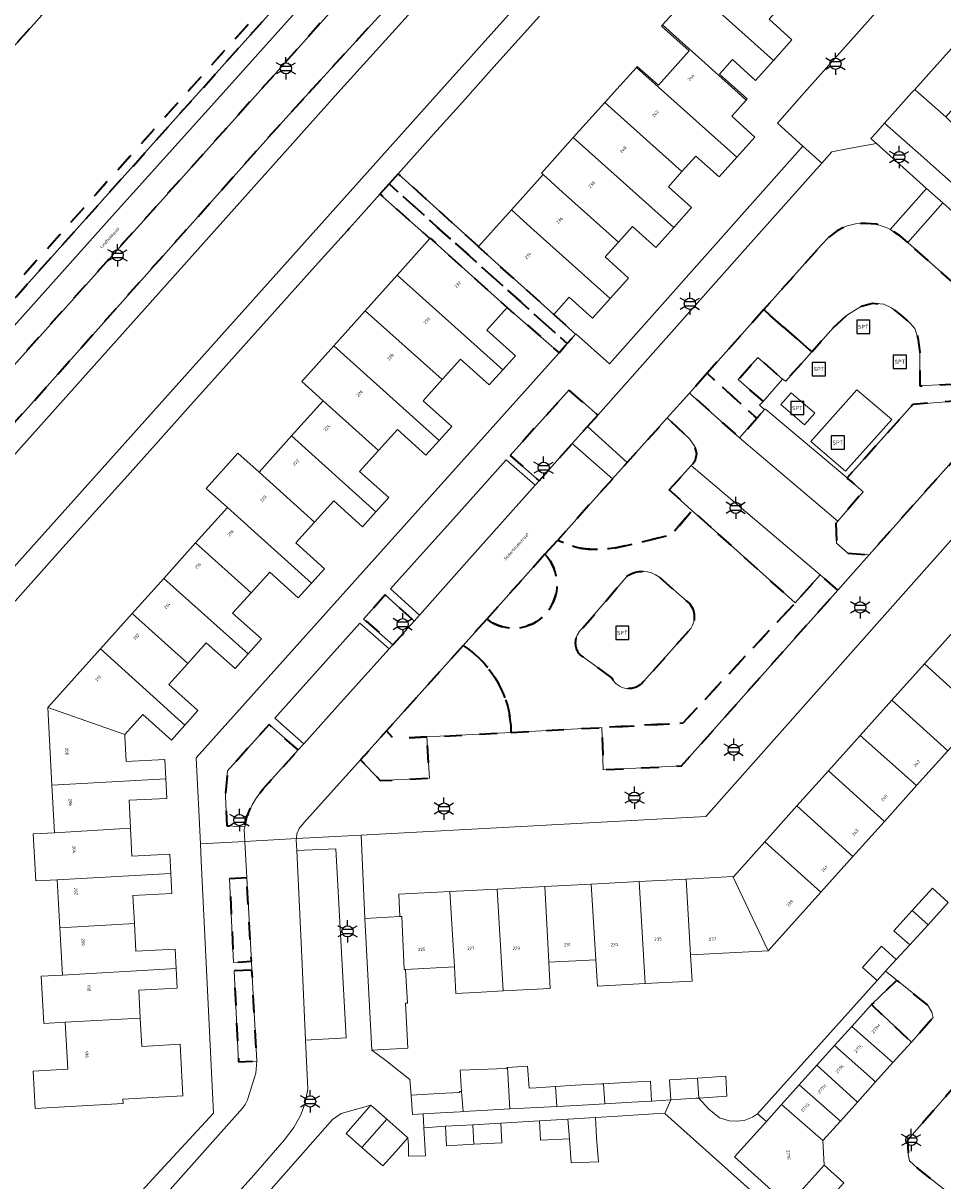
# Model space of a CAD drawing. Extents: x 105780 to 185197, y 477999 to 525027.
# Tile 96 of 256: x 106239 to 106343, y 479876 to 480008. Entities that reach past the tile are written whole.
import ezdxf
from ezdxf.enums import TextEntityAlignment as Align

# ---------------------------------------------------------------- set-up
doc = ezdxf.new("R2010")
doc.units = 0
doc.linetypes.add('XX-HIDDEN', pattern=[4, 2, -2])
for name, color, linetype, lineweight in [('B-GV-GR-MATERIAALGRENS-G', 252, 'XX-HIDDEN', 35), ('B-RO-IE-MEUBILAIR_WEGMEUBILAIR-S', 252, 'Continuous', 25), ('B-WE-GW-WATERGANG_SLOOT_INSTEEK-G', 252, 'Continuous', 30), ('B-XX-KG-KADASTRAAL_BEBOUWING-G', 252, 'Continuous', 20), ('B1-WE-OG-BEBOUWING-T18', 7, 'Continuous', 18), ('B1-WE-OG-TERREIN_ERF-GV', 252, 'Continuous', 18), ('B1-WE-OG-TOPOGRAFIE-T18', 10, 'Continuous', 18), ('B1-WE-VH-VERHARDING_ASFALT-GV', 252, 'Continuous', 18), ('B1-WE-VH-VERHARDING_BETON-GV', 252, 'Continuous', 18), ('B1-WE-VH-VERHARDING_BETONSTRAATSTEEN-GV', 252, 'Continuous', 18), ('B1-WE-VH-VERHARDING_HOUTSNIPPERS-GV', 252, 'Continuous', 18), ('B1-WE-VH-VERHARDING_TEGEL-GV', 252, 'Continuous', 18), ('B1-WE-VH-VERHARDING_TEGEL_RUBBER-GV', 252, 'Continuous', 18)]:
    doc.layers.add(name, color=color, linetype=linetype, lineweight=lineweight)
doc.styles.add('NLCS-ISO', font='NLCS-ISO.ttf')
doc.styles.add('NLCS-ISO-M200-T18', font='NLCS-ISO.ttf', dxfattribs={"height": 0.36})

# ---------------------------------------------------------------- blocks, each defined once
blk = doc.blocks.new('B-SIE-WEG_LICHTMAST-SO')
at = {"ltscale": 0.1}
for p, q in [((-1.1, 0.63), (-2.19, 1.27)), ((0, 1.27), (0, 2.53)), ((1.1, 0.63), (2.19, 1.27)), ((-1.1, -0.63), (-2.19, -1.27)), ((0, -1.27), (0, -2.53)), ((1.1, -0.63), (2.19, -1.27))]:
    blk.add_line(p, q, dxfattribs=at)
at = {"flags": 128}
for points in [[(-1.16, 0.5), (1.16, 0.5)], [(-1.16, -0.5), (1.16, -0.5)]]:
    blk.add_lwpolyline(points, dxfattribs=at)
at = {"ltscale": 0.1}
blk.add_circle((0, 0), 1.27, dxfattribs=at)
at = {"style": 'NLCS-ISO'}
blk.add_attdef('TYPE', text='', height=1.8, dxfattribs=at).set_placement((0, 2.53), align=Align.BOTTOM_CENTER)
blk = doc.blocks.new('SIE-WEG_SPEELTOESTEL-SO')
at = {"flags": 128}
blk.add_lwpolyline([(-0.75, -0.75), (0.75, -0.75), (0.75, 0.75), (-0.75, 0.75)], close=True, dxfattribs=at)
at = {"style": 'NLCS-ISO'}
blk.add_text('SPT', height=0.45, dxfattribs=at).set_placement((0, 0), align=Align.MIDDLE_CENTER)

msp = doc.modelspace()

# ---------------------------------------------------------------- linework, layer by layer
at = {"layer": 'B-GV-GR-MATERIAALGRENS-G', "flags": 128}
for points in [[(106270.996, 480000), (106288.902, 480019.588), (106303.691, 480034.961), (106308.584, 480040.437), (106312.919, 480045.095), (106314.678, 480046.543), (106316.645, 480047.147), (106318.806, 480047.115), (106320.77, 480046.424), (106321.501, 480045.918), (106324.001, 480048.742), (106324.664, 480049.491), (106311.202, 480060.902), (106296.37, 480044.729), (106295.134, 480043.243), (106294.248, 480041.98), (106293.464, 480040.602), (106292.665, 480038.963), (106291.831, 480036.961), (106290.054, 480031.55), (106289.062, 480028.808), (106288.154, 480026.7), (106287.138, 480025.025), (106285.819, 480023.184), (106284.327, 480021.398), (106265.215, 480000), (106227.589, 479958.07), (106209.14, 479937.511), (106211.914, 479935.198), (106212.164, 479934.923), (106212.516, 479934.534), (106230.144, 479954.21), (106267.299, 479995.956)], [(106286.83, 480037.748), (106284.636, 480037.639), (106282.878, 480037.434), (106281.924, 480037.45), (106280.657, 480037.628), (106279.277, 480038.053), (106277.686, 480039.336), (106277.286, 480038.885), (106278.495, 480037.814), (106278.28, 480037.573), (106278.799, 480037.154), (106280.439, 480036.649), (106281.846, 480036.451), (106282.928, 480036.433), (106284.719, 480036.642), (106285.453, 480036.678), (106284.826, 480034.652), (106283.798, 480031.765), (106283.109, 480030.155), (106282.436, 480028.844), (106281.495, 480027.529), (106280.662, 480026.481), (106276.6, 480021.766), (106257.705, 480000.667), (106205.659, 479942.531), (106200.201, 479947.344), (106199.54, 479946.594), (106205.742, 479941.124), (106258.45, 480000), (106277.351, 480021.106), (106281.433, 480025.843), (106282.294, 480026.927), (106283.292, 480028.322), (106284.015, 480029.729), (106284.73, 480031.4), (106285.775, 480034.336)], [(106278.28, 480037.573), (106267.542, 480025.522), (106270.029, 480023.291), (106256.845, 480008.569), (106249.78, 480014.553), (106244.907, 480009.126), (106242.675, 480011.131), (106228.391, 479995.222), (106233.949, 479983.817), (106228.779, 479978.044), (106227.042, 479979.482), (106223.469, 479975.426), (106219.896, 479971.371), (106223.61, 479968.023), (106219.735, 479963.783), (106214.195, 479968.742), (106213.34, 479967.853), (106213.168, 479968.006), (106211.782, 479966.454), (106204.641, 479957.929), (106198.754, 479951.343), (106196.607, 479949.18), (106199.54, 479946.594), (106200.201, 479947.344), (106205.659, 479942.531), (106257.705, 480000.667), (106276.6, 480021.766), (106280.662, 480026.481), (106281.495, 480027.529), (106282.436, 480028.844), (106283.109, 480030.155), (106283.798, 480031.765), (106284.826, 480034.652), (106285.453, 480036.678), (106284.719, 480036.642), (106282.928, 480036.433), (106281.846, 480036.451), (106280.439, 480036.649), (106278.799, 480037.154)], [(106290.259, 479982.512), (106290.271, 479982.525), (106281.153, 479990.814), (106280.113, 479989.654), (106300.362, 479971.495), (106301.318, 479972.564), (106298.837, 479974.816)], [(106280.113, 479989.654), (106279.073, 479988.494), (106284.763, 479983.446), (106284.798, 479983.486), (106287.232, 479981.256), (106293.543, 479975.589), (106299.429, 479970.454), (106300.362, 479971.495)], [(106339.077, 479982.996), (106338.238, 479983.695), (106337.064, 479984.466), (106336.802, 479984.638), (106335.532, 479985.056), (106334.29, 479985.161), (106333.15, 479985.115), (106332.082, 479984.845), (106331.049, 479984.309), (106330.101, 479983.597), (106329.233, 479982.694), (106322.704, 479975.357), (106328.163, 479970.555), (106330.64, 479973.333), (106332.208, 479974.753), (106333.802, 479975.743), (106335.058, 479976.084), (106336.337, 479975.97), (106337.244, 479975.559), (106338.297, 479974.742), (106339.303, 479973.86), (106339.888, 479973.196), (106340.225, 479972.166), (106340.44, 479970.504), (106340.457, 479966.692), (106346.641, 479967.016), (106349.717, 479964.396), (106354.233, 479969.478), (106354.05, 479969.641)], [(106322.704, 479975.357), (106316.262, 479968.118), (106321.911, 479963.002), (106322.794, 479964.005), (106322.232, 479964.494), (106322.314, 479964.584), (106322.632, 479964.929), (106319.807, 479967.397), (106322.021, 479969.932), (106324.847, 479967.464), (106325.206, 479967.239), (106325.501, 479967.57), (106328.163, 479970.555)], [(106316.262, 479968.118), (106314.268, 479965.877), (106319.961, 479960.786), (106321.911, 479963.002)], [(106302.659, 479962.061), (106303.827, 479963.373), (106300.567, 479966.226), (106293.888, 479958.775), (106297.173, 479955.897), (106300.933, 479960.122)], [(106348.586, 479963.123), (106346.279, 479965.096), (106339.665, 479964.575), (106332.177, 479956.217), (106332.273, 479956.135), (106332.777, 479955.709), (106332.919, 479955.589), (106334.019, 479954.658), (106331.143, 479951.326), (106330.901, 479951.045), (106330.99, 479948.822), (106332.269, 479947.665), (106334.695, 479947.492)], [(106311.962, 479954.857), (106314.452, 479957.629), (106314.552, 479957.741), (106314.945, 479958.287), (106315.097, 479958.997), (106314.887, 479959.803), (106314.272, 479960.668), (106311.736, 479963.053), (106307.183, 479957.974), (106305.507, 479956.106), (106299.283, 479949.163), (106300.676, 479948.58), (106301.578, 479948.274), (106302.739, 479948.107), (106305.1, 479948.156), (106305.898, 479948.263), (106308.616, 479948.873), (106312.246, 479949.774), (106314.547, 479952.538)], [(106331.118, 479943.466), (106329.129, 479945.213), (106326.277, 479942.018), (106313.492, 479928.324), (106309.89, 479928.146), (106304.296, 479927.84), (106304.454, 479923.042), (106313.352, 479923.475)], [(106279.675, 479942.915), (106277.222, 479940.178), (106280.554, 479937.254), (106282.975, 479939.948)], [(106269.786, 479925.299), (106266.463, 479928.174), (106261.744, 479922.908), (106261.502, 479920.034), (106261.668, 479916.672), (106263.696, 479916.549), (106263.923, 479917.699), (106264.538, 479919.057), (106264.897, 479919.62), (106265.195, 479920.087), (106265.794, 479920.868), (106266.44, 479921.585)], [(106284.405, 479926.77), (106280.631, 479926.586), (106279.816, 479927.463), (106276.879, 479924.19), (106279.093, 479921.809), (106284.724, 479922.083)], [(106263.939, 479910.759), (106261.967, 479910.646), (106262.438, 479901.127), (106264.465, 479901.269)], [(106264.522, 479900.252), (106262.484, 479900.192), (106262.997, 479889.844), (106265.074, 479889.914)], [(106341.3, 479896.33), (106338.029, 479898.96), (106337.77, 479899.03), (106334.94, 479896.35), (106339.49, 479892.08), (106341.95, 479894.89), (106341.81, 479895.49)], [(106355.92, 479884.44), (106355.87, 479884.69), (106354.94, 479885.56), (106352.7, 479886.64), (106346.38, 479887.52), (106344.89, 479887.21), (106344.39, 479887.03), (106339.06, 479880.93), (106339.11, 479879.3), (106339.28, 479878.6), (106340.27, 479877.69), (106344.22, 479874.51), (106345.11, 479874.11), (106346.17, 479874.25), (106346.73, 479874.51), (106349.502, 479877.496), (106354.19, 479882.27), (106355.71, 479884.02)]]:
    msp.add_lwpolyline(points, close=True, dxfattribs=at)
for points in [[(106316.709, 479950.599), (106314.547, 479952.538), (106312.246, 479949.774), (106308.616, 479948.873), (106305.898, 479948.263), (106305.1, 479948.156), (106302.739, 479948.107), (106301.578, 479948.274), (106300.676, 479948.58), (106299.283, 479949.163), (106298.739, 479948.556), (106297.825, 479947.537)], [(106294.002, 479927.286), (106304.296, 479927.84), (106309.89, 479928.146), (106313.492, 479928.324), (106326.277, 479942.018), (106316.709, 479950.599)], [(106297.825, 479947.537), (106291.207, 479940.161)], [(106302.154, 479939.176), (106307.122, 479945.032)], [(106310.834, 479944.928), (106314.285, 479941.895)], [(106291.207, 479940.161), (106288.516, 479937.161)], [(106314.128, 479938.758), (106309.056, 479933.11)], [(106288.516, 479937.161), (106279.816, 479927.463), (106280.631, 479926.586), (106284.405, 479926.77), (106294.002, 479927.286)], [(106305.448, 479933.477), (106301.788, 479936.143)]]:
    msp.add_lwpolyline(points, dxfattribs=at)
for points in [[(106291.207, 479940.161, 0.9251137), (106297.825, 479947.537)], [(106297.825, 479947.537, -0.9251137), (106291.207, 479940.161)], [(106307.122, 479945.032, -0.3372764), (106310.834, 479944.928)], [(106314.285, 479941.895, -0.3835), (106314.128, 479938.758)], [(106301.788, 479936.143, -0.4207457), (106302.154, 479939.176)], [(106294.002, 479927.286, 0.2539616), (106288.516, 479937.161)], [(106288.516, 479937.161, -0.2539616), (106294.002, 479927.286)], [(106309.056, 479933.11, -0.5601003), (106305.448, 479933.477)]]:
    msp.add_lwpolyline(points, format="xyb", dxfattribs=at)
at = {"layer": 'B-WE-GW-WATERGANG_SLOOT_INSTEEK-G', "flags": 128}
msp.add_lwpolyline([(106274.287, 480000), (106314.286, 480044.224), (106319.254, 480045.063), (106319.51, 480044.978), (106320.098, 480045.671), (106320.802, 480045.129), (106321.501, 480045.918), (106320.77, 480046.424), (106318.806, 480047.115), (106316.645, 480047.147), (106314.678, 480046.543), (106312.919, 480045.095), (106308.584, 480040.437), (106303.691, 480034.961), (106288.902, 480019.588), (106270.996, 480000), (106267.299, 479995.956), (106230.144, 479954.21), (106212.516, 479934.534), (106214.208, 479932.668), (106237.329, 479958.656)], close=True, dxfattribs=at)
for points in [[(106223.469, 479930.485), (106285.741, 480000), (106293.681, 480008.869), (106295.015, 480010.359), (106299.8, 480015.703), (106300.8, 480016.82), (106310.626, 480027.795), (106320.596, 480039.047), (106320.95, 480042.63), (106321.019, 480043.605), (106321.763, 480044.391), (106320.802, 480045.129), (106320.098, 480045.671), (106319.51, 480044.978), (106319.254, 480045.063), (106314.286, 480044.224), (106274.287, 480000), (106237.329, 479958.656)], [(106293.681, 480008.869), (106285.741, 480000), (106223.469, 479930.485)], [(106237.591, 479942.221), (106239.065, 479943.866), (106242.736, 479947.961), (106246.404, 479952.053), (106250.018, 479956.084), (106253.548, 479960.022), (106257.252, 479964.154), (106260.948, 479968.277), (106264.523, 479972.265), (106268.144, 479976.304), (106271.711, 479980.283), (106275.371, 479984.365), (106275.571, 479984.588), (106276.586, 479985.721), (106279.073, 479988.494), (106280.113, 479989.654), (106281.153, 479990.814), (106284.838, 479994.924), (106288.444, 479998.946), (106292.031, 480002.947), (106297.225, 480008.74)]]:
    msp.add_lwpolyline(points, dxfattribs=at)
at = {"layer": 'B-XX-KG-KADASTRAAL_BEBOUWING-G', "flags": 128}
for points in [[(106316.22, 480017.805), (106312.596, 480013.765), (106314.829, 480011.762), (106323.799, 480003.673), (106325.914, 480006.03), (106323.301, 480008.374), (106324.843, 480010.093)], [(106314.829, 480011.762), (106311.206, 480007.724), (106319.814, 480000), (106320.717, 479999.19), (106320.82, 479999.305), (106320.045, 480000), (106317.667, 480002.134), (106319.147, 480003.783), (106321.779, 480001.421), (106323.799, 480003.673)], [(106311.206, 480007.724), (106311.085, 480007.589), (106314.229, 480004.767), (106310.731, 480000.869), (106308.323, 480003.012), (106308.225, 480002.904), (106319.633, 479992.677), (106321.7, 479994.981), (106319.063, 479997.347), (106320.717, 479999.19), (106319.814, 480000)], [(106308.225, 480002.904), (106305.614, 480000), (106304.699, 479998.983), (106304.637, 479998.914), (106313.407, 479991.045), (106314.986, 479992.806), (106317.625, 479990.439), (106319.633, 479992.677)], [(106304.637, 479998.914), (106301.037, 479994.91), (106312.473, 479984.703), (106314.501, 479986.964), (106311.866, 479989.328), (106313.407, 479991.045)], [(106301.037, 479994.91), (106297.432, 479990.891), (106297.622, 479990.72), (106299.841, 479988.73), (106306.182, 479983.045), (106307.765, 479984.809), (106310.426, 479982.422), (106312.473, 479984.703)], [(106306.182, 479983.045), (106299.841, 479988.73), (106297.622, 479990.72), (106294.015, 479986.699), (106296.234, 479984.709), (106305.251, 479976.618), (106307.342, 479978.949), (106304.664, 479981.352)], [(106296.234, 479984.709), (106294.015, 479986.699), (106290.271, 479982.525), (106290.259, 479982.512), (106298.837, 479974.816), (106300.589, 479976.768), (106303.247, 479974.384), (106305.251, 479976.618)], [(106287.232, 479981.256), (106284.798, 479983.486), (106284.763, 479983.446), (106281.045, 479979.277), (106293.035, 479968.524), (106294.466, 479970.111), (106291.232, 479973.015), (106293.543, 479975.589)], [(106281.045, 479979.277), (106277.397, 479975.214), (106286.153, 479967.406), (106288.248, 479969.729), (106291.487, 479966.808), (106293.035, 479968.524)], [(106277.397, 479975.214), (106273.814, 479971.224), (106285.807, 479960.475), (106287.24, 479962.064), (106283.983, 479965), (106286.153, 479967.406)], [(106273.814, 479971.224), (106270.177, 479967.173), (106272.618, 479964.981), (106278.9, 479959.327), (106281.052, 479961.713), (106284.29, 479958.793), (106285.807, 479960.475)], [(106324.847, 479967.464), (106322.021, 479969.932), (106319.807, 479967.397), (106322.632, 479964.929)], [(106278.9, 479959.327), (106272.618, 479964.981), (106269.037, 479960.993), (106278.611, 479952.372), (106280.067, 479953.986), (106276.767, 479956.962)], [(106269.037, 479960.993), (106265.341, 479956.877), (106271.644, 479951.205), (106273.815, 479953.612), (106277.077, 479950.671), (106278.611, 479952.372)], [(106265.341, 479956.877), (106262.934, 479959.039), (106259.329, 479955.024), (106261.736, 479952.863), (106271.276, 479944.251), (106272.767, 479945.904), (106269.511, 479948.84), (106271.644, 479951.205)], [(106261.736, 479952.863), (106258.113, 479948.827), (106264.426, 479943.167), (106266.539, 479945.51), (106269.778, 479942.589), (106271.276, 479944.251)], [(106264.426, 479943.167), (106258.113, 479948.827), (106254.499, 479944.803), (106264.078, 479936.222), (106265.593, 479937.921), (106262.325, 479940.837)], [(106254.499, 479944.803), (106250.917, 479940.814), (106257.234, 479935.142), (106259.322, 479937.482), (106262.597, 479934.562), (106264.078, 479936.222)], [(106257.234, 479935.142), (106250.917, 479940.814), (106247.298, 479936.784), (106256.885, 479928.127), (106258.365, 479929.786), (106255.075, 479932.721)], [(106344.602, 479939.139), (106340.984, 479935.104), (106347.31, 479929.326), (106350.946, 479933.381)], [(106247.298, 479936.784), (106241.317, 479930.122), (106250.067, 479927.035), (106252.113, 479929.329), (106255.367, 479926.426), (106256.885, 479928.127)], [(106340.984, 479935.104), (106337.248, 479930.938), (106343.622, 479925.214), (106347.31, 479929.326)], [(106337.248, 479930.938), (106333.673, 479926.95), (106340.062, 479921.243), (106343.622, 479925.214)], [(106250.067, 479927.035), (106241.317, 479930.122), (106241.784, 479921.291), (106254.736, 479922.022), (106254.625, 479924.212), (106250.222, 479923.987), (106250.076, 479926.861)], [(106333.673, 479926.95), (106330.056, 479922.916), (106336.418, 479917.179), (106340.062, 479921.243)], [(106330.056, 479922.916), (106326.479, 479918.927), (106332.828, 479913.175), (106336.418, 479917.179)], [(106254.736, 479922.022), (106241.784, 479921.291), (106242.086, 479915.888), (106250.712, 479916.392), (106250.549, 479919.572), (106254.85, 479919.791)], [(106326.479, 479918.927), (106322.823, 479914.85), (106329.203, 479909.133), (106332.828, 479913.175)], [(106250.712, 479916.392), (106242.086, 479915.888), (106239.656, 479915.753), (106239.954, 479910.402), (106242.384, 479910.537), (106255.312, 479911.258), (106255.201, 479913.435), (106250.874, 479913.214)], [(106329.203, 479909.133), (106322.823, 479914.85), (106319.285, 479910.904), (106319.183, 479910.899), (106323.204, 479902.442)], [(106255.312, 479911.258), (106242.384, 479910.537), (106242.689, 479905.079), (106251.159, 479905.561), (106250.988, 479908.749), (106255.428, 479908.975)], [(106313.88, 479910.618), (106308.539, 479910.336), (106309.215, 479898.724), (106314.562, 479898.997), (106314.386, 479901.992)], [(106319.183, 479910.899), (106313.88, 479910.618), (106314.386, 479901.992), (106323.204, 479902.442)], [(106287.026, 479909.199), (106281.205, 479908.891), (106281.339, 479906.342), (106281.546, 479906.353), (106281.838, 479900.331), (106281.995, 479900.339), (106287.537, 479900.622)], [(106292.41, 479909.483), (106287.026, 479909.199), (106287.537, 479900.622), (106287.717, 479897.602), (106290.599, 479897.774), (106293.08, 479897.901)], [(106297.803, 479909.768), (106292.41, 479909.483), (106293.08, 479897.901), (106298.437, 479898.174), (106298.273, 479901.17)], [(106303.103, 479910.049), (106297.803, 479909.768), (106298.273, 479901.17), (106303.631, 479901.443)], [(106308.539, 479910.336), (106303.103, 479910.049), (106303.631, 479901.443), (106303.815, 479898.449), (106309.215, 479898.724)], [(106343.66, 479907.95), (106341.88, 479909.6), (106339.585, 479907.053), (106341.383, 479905.424)], [(106341.383, 479905.424), (106339.585, 479907.053), (106337.5, 479904.74), (106339.315, 479903.13)], [(106251.159, 479905.561), (106242.689, 479905.079), (106242.989, 479899.694), (106255.894, 479900.444), (106255.775, 479902.661), (106251.328, 479902.422)], [(106281.995, 479900.339), (106281.838, 479900.331), (106281.546, 479906.353), (106281.339, 479906.342), (106277.363, 479906.132), (106278.154, 479891.167), (106282.225, 479891.375), (106281.963, 479896.501), (106282.19, 479896.512)], [(106337.75, 479901.487), (106336.079, 479902.971), (106333.944, 479900.568), (106335.615, 479899.084), (106336.557, 479900.145)], [(106255.894, 479900.444), (106242.989, 479899.694), (106240.559, 479899.559), (106240.857, 479894.208), (106243.287, 479894.347), (106251.824, 479894.816), (106251.654, 479897.989), (106256.014, 479898.224)], [(106334.94, 479896.35), (106332.707, 479893.865), (106337.395, 479889.75), (106339.49, 479892.08)], [(106251.824, 479894.816), (106243.287, 479894.347), (106243.585, 479889.014), (106239.64, 479888.794), (106239.878, 479884.53), (106249.875, 479885.088), (106249.847, 479885.591), (106256.672, 479885.972), (106256.357, 479891.833), (106251.997, 479891.599)], [(106332.707, 479893.865), (106330.755, 479891.692), (106335.415, 479887.547), (106337.395, 479889.75)], [(106330.755, 479891.692), (106328.753, 479889.464), (106333.355, 479885.257), (106335.415, 479887.547)], [(106299.041, 479887.029), (106296.845, 479886.886), (106296.029, 479886.84), (106295.845, 479889.342), (106293.583, 479889.205), (106293.856, 479884.48), (106296.97, 479884.656), (106299.164, 479884.77)], [(106328.753, 479889.464), (106326.731, 479887.212), (106331.422, 479883.107), (106333.355, 479885.257)], [(106293.583, 479889.205), (106293.425, 479889.096), (106288.181, 479888.9), (106288.326, 479886.48), (106288.518, 479884.174), (106290.665, 479884.299), (106293.856, 479884.48)], [(106315.183, 479887.988), (106315.325, 479885.723), (106318.521, 479885.927), (106318.377, 479888.193)], [(106304.495, 479887.353), (106304.268, 479887.34), (106301.278, 479887.175), (106299.041, 479887.029), (106299.164, 479884.77), (106301.405, 479884.885), (106304.636, 479885.066)], [(106307.583, 479887.524), (106304.495, 479887.353), (106304.636, 479885.066), (106307.71, 479885.239), (106309.962, 479885.382), (106309.827, 479887.657)], [(106315.183, 479887.988), (106311.986, 479887.784), (106312.131, 479885.519), (106314.994, 479885.702), (106315.325, 479885.723)], [(106326.731, 479887.212), (106324.72, 479884.974), (106329.42, 479880.88), (106331.422, 479883.107)], [(106288.326, 479886.48), (106288.102, 479886.461), (106288.107, 479886.333), (106285.808, 479886.23), (106282.635, 479886.043), (106282.766, 479883.836), (106283.977, 479883.907), (106285.938, 479884.023), (106288.197, 479884.155), (106288.518, 479884.174)], [(106279.846, 479883.306), (106278.047, 479884.894), (106275.23, 479881.703), (106277.029, 479880.115)], [(106329.42, 479880.88), (106324.72, 479884.974), (106323.005, 479883.065), (106319.38, 479879.03), (106325.491, 479873.55), (106329.59, 479878.09)], [(106279.846, 479883.306), (106277.029, 479880.115), (106279.418, 479878.006), (106280.866, 479879.646), (106282.235, 479881.197)], [(106292.828, 479882.857), (106289.614, 479882.69), (106289.747, 479880.461), (106292.944, 479880.627)], [(106300.45, 479883.313), (106297.225, 479883.123), (106297.333, 479880.926), (106300.613, 479881.088)], [(106303.591, 479883.499), (106300.45, 479883.313), (106300.613, 479881.088), (106300.813, 479878.349), (106303.906, 479878.466), (106303.702, 479881.241)], [(106289.614, 479882.69), (106286.523, 479882.529), (106286.639, 479880.3), (106289.747, 479880.461)], [(106331.826, 479876.088), (106329.59, 479878.09), (106325.491, 479873.55), (106327.725, 479871.546)]]:
    msp.add_lwpolyline(points, close=True, dxfattribs=at)
at = {"layer": 'B1-WE-OG-TERREIN_ERF-GV', "flags": 128}
for points in [[(106323.301, 480008.374), (106325.914, 480006.03), (106323.799, 480003.673), (106321.779, 480001.421), (106319.147, 480003.783), (106317.667, 480002.134), (106320.045, 480000), (106320.82, 479999.305), (106320.717, 479999.19), (106319.063, 479997.347), (106321.7, 479994.981), (106319.633, 479992.677), (106317.625, 479990.439), (106314.986, 479992.806), (106313.407, 479991.045), (106311.866, 479989.328), (106314.501, 479986.964), (106312.473, 479984.703), (106310.426, 479982.422), (106307.765, 479984.809), (106306.182, 479983.045), (106304.664, 479981.352), (106307.342, 479978.949), (106305.251, 479976.618), (106303.247, 479974.384), (106300.589, 479976.768), (106298.837, 479974.816), (106301.318, 479972.564), (106301.353, 479972.603), (106305.174, 479969.207), (106327.163, 479993.934), (106324.258, 479996.571), (106327.311, 480000), (106345.763, 480020.726)], [(106297.225, 480008.74), (106292.031, 480002.947), (106288.444, 479998.946), (106284.838, 479994.924), (106281.153, 479990.814), (106290.271, 479982.525), (106294.015, 479986.699), (106297.622, 479990.72), (106297.432, 479990.891), (106301.037, 479994.91), (106304.637, 479998.914), (106304.699, 479998.983), (106305.614, 480000), (106308.225, 480002.904), (106308.323, 480003.012), (106310.731, 480000.869), (106314.229, 480004.767), (106311.085, 480007.589), (106311.206, 480007.724), (106314.829, 480011.762)], [(106228.391, 479995.222), (106242.675, 480011.131)], [(106252.044, 479875.219), (106253.264, 479876.541), (106260.142, 479883.989), (106258.756, 479912.69), (106258.662, 479914.633), (106258.192, 479924.382), (106299.429, 479970.454), (106293.543, 479975.589), (106291.232, 479973.015), (106294.466, 479970.111), (106293.035, 479968.524), (106291.487, 479966.808), (106288.248, 479969.729), (106286.153, 479967.406), (106283.983, 479965), (106287.24, 479962.064), (106285.807, 479960.475), (106284.29, 479958.793), (106281.052, 479961.713), (106278.9, 479959.327), (106276.767, 479956.962), (106280.067, 479953.986), (106278.611, 479952.372), (106277.077, 479950.671), (106273.815, 479953.612), (106271.644, 479951.205), (106269.511, 479948.84), (106272.767, 479945.904), (106271.276, 479944.251), (106269.778, 479942.589), (106266.539, 479945.51), (106264.426, 479943.167), (106262.325, 479940.837), (106265.593, 479937.921), (106264.078, 479936.222), (106262.597, 479934.562), (106259.322, 479937.482), (106257.234, 479935.142), (106255.075, 479932.721), (106258.365, 479929.786), (106256.885, 479928.127), (106255.367, 479926.426), (106252.113, 479929.329), (106250.067, 479927.035), (106250.076, 479926.861), (106250.222, 479923.987), (106254.625, 479924.212), (106254.736, 479922.022), (106254.85, 479919.791), (106250.549, 479919.572), (106250.712, 479916.392), (106250.874, 479913.214), (106255.201, 479913.435), (106255.312, 479911.258), (106255.428, 479908.975), (106250.988, 479908.749), (106251.159, 479905.561), (106251.328, 479902.422), (106255.775, 479902.661), (106255.894, 479900.444), (106256.014, 479898.224), (106251.654, 479897.989), (106251.824, 479894.816), (106251.997, 479891.599), (106256.357, 479891.833), (106256.672, 479885.972), (106249.847, 479885.591), (106249.875, 479885.088), (106239.878, 479884.53), (106239.64, 479888.794), (106243.585, 479889.014), (106243.287, 479894.347), (106240.857, 479894.208), (106240.559, 479899.559), (106242.989, 479899.694), (106242.689, 479905.079), (106242.384, 479910.537), (106239.954, 479910.402), (106239.656, 479915.753), (106242.086, 479915.888), (106241.784, 479921.291), (106241.317, 479930.122), (106247.298, 479936.784), (106250.917, 479940.814), (106254.499, 479944.803), (106258.113, 479948.827), (106261.736, 479952.863), (106259.329, 479955.024), (106262.934, 479959.039), (106265.341, 479956.877), (106269.037, 479960.993), (106272.618, 479964.981), (106270.177, 479967.173), (106273.814, 479971.224), (106277.397, 479975.214), (106281.045, 479979.277), (106284.763, 479983.446), (106279.073, 479988.494), (106276.586, 479985.721), (106275.571, 479984.588), (106275.371, 479984.365), (106271.711, 479980.283), (106268.144, 479976.304), (106264.523, 479972.265), (106260.948, 479968.277), (106257.252, 479964.154), (106253.548, 479960.022), (106250.018, 479956.084), (106246.404, 479952.053), (106242.736, 479947.961), (106239.065, 479943.866), (106237.591, 479942.221)], [(106356.532, 479963.231), (106316.113, 479917.747), (106276.923, 479915.623), (106277.363, 479906.132), (106281.339, 479906.342), (106281.205, 479908.891), (106287.026, 479909.199), (106292.41, 479909.483), (106297.803, 479909.768), (106303.103, 479910.049), (106308.539, 479910.336), (106313.88, 479910.618), (106319.183, 479910.899), (106319.285, 479910.904), (106322.823, 479914.85), (106326.479, 479918.927), (106330.056, 479922.916), (106333.673, 479926.95), (106337.248, 479930.938), (106340.984, 479935.104), (106344.602, 479939.139)], [(106343.622, 479925.214), (106340.062, 479921.243), (106336.418, 479917.179), (106332.828, 479913.175), (106329.203, 479909.133), (106323.204, 479902.442), (106314.386, 479901.992), (106314.562, 479898.997), (106309.215, 479898.724), (106303.815, 479898.449), (106303.631, 479901.443), (106298.273, 479901.17), (106298.437, 479898.174), (106293.08, 479897.901), (106290.599, 479897.774), (106287.717, 479897.602), (106287.537, 479900.622), (106281.995, 479900.339), (106282.19, 479896.512), (106281.963, 479896.501), (106282.225, 479891.375), (106278.154, 479891.167), (106279.754, 479889.974), (106282.456, 479887.827), (106282.635, 479886.043), (106285.808, 479886.23), (106288.107, 479886.333), (106288.102, 479886.461), (106288.326, 479886.48), (106288.181, 479888.9), (106293.425, 479889.096), (106293.583, 479889.205), (106295.845, 479889.342), (106296.029, 479886.84), (106296.845, 479886.886), (106299.041, 479887.029), (106301.278, 479887.175), (106304.268, 479887.34), (106304.495, 479887.353), (106307.583, 479887.524), (106309.827, 479887.657), (106309.962, 479885.382), (106312.131, 479885.519), (106311.986, 479887.784), (106315.183, 479887.988), (106318.377, 479888.193), (106318.521, 479885.927), (106315.325, 479885.723), (106316.47, 479884.47), (106317.68, 479883.46), (106318.78, 479883.12), (106319.62, 479883.08), (106320.48, 479883.15), (106321.44, 479883.56), (106321.98, 479883.93), (106335.615, 479899.084), (106333.944, 479900.568), (106336.079, 479902.971), (106337.75, 479901.487), (106339.315, 479903.13), (106337.5, 479904.74), (106339.585, 479907.053), (106341.88, 479909.6), (106343.66, 479907.95)], [(106325.102, 479871.768), (106311.451, 479883.954), (106310.189, 479883.906), (106306.107, 479883.649), (106303.591, 479883.499), (106303.702, 479881.241), (106303.906, 479878.466), (106300.813, 479878.349), (106300.613, 479881.088), (106297.333, 479880.926), (106297.225, 479883.123), (106292.828, 479882.857), (106292.944, 479880.627), (106289.747, 479880.461), (106286.639, 479880.3), (106286.523, 479882.529), (106284.062, 479882.33), (106284.235, 479879.134), (106282.311, 479879.127), (106282.311, 479880.347), (106282.235, 479881.197), (106280.866, 479879.646), (106279.418, 479878.006), (106277.029, 479880.115), (106275.23, 479881.703), (106278.047, 479884.894), (106274.648, 479883.962), (106273.693, 479883.267), (106257.242, 479864.605)]]:
    msp.add_lwpolyline(points, dxfattribs=at)
msp.add_lwpolyline([(106348.279, 479992.847), (106344.25, 479996.445), (106344.093, 479996.585), (106343.387, 479997.268), (106340.305, 480000), (106339.862, 480000.393), (106339.511, 480000), (106336.439, 479996.556), (106340.885, 479992.605), (106350.666, 479983.912), (106367.463, 479968.983), (106372.52, 479974.524), (106370.265, 479976.538), (106368.612, 479974.687), (106364.426, 479978.426), (106360.377, 479982.042), (106356.338, 479985.649), (106352.315, 479989.242)], close=True, dxfattribs=at)
at = {"layer": 'B1-WE-VH-VERHARDING_ASFALT-GV', "flags": 128}
for points in [[(106329.233, 479982.694), (106330.101, 479983.597), (106331.049, 479984.309), (106332.082, 479984.845), (106333.15, 479985.115), (106334.29, 479985.161), (106335.532, 479985.056), (106336.802, 479984.638), (106337.064, 479984.466), (106341.214, 479989.141), (106335.516, 479994.246), (106332.393, 479993.658), (106330.453, 479993.293), (106329.298, 479991.996), (106320.305, 479981.89), (106303.827, 479963.373), (106302.659, 479962.061), (106307.183, 479957.974), (106311.736, 479963.053), (106314.268, 479965.877), (106316.262, 479968.118), (106322.704, 479975.357)], [(106343.056, 479987.49), (106339.077, 479982.996), (106354.05, 479969.641), (106358.037, 479974.066)], [(106288.516, 479937.161), (106291.207, 479940.161), (106297.825, 479947.537), (106298.739, 479948.556), (106299.283, 479949.163), (106305.507, 479956.106), (106300.933, 479960.122), (106297.173, 479955.897), (106296.725, 479955.393), (106289.269, 479947.015), (106283.585, 479940.628), (106282.975, 479939.948), (106280.554, 479937.254), (106280.127, 479936.779), (106274.595, 479930.637), (106270.425, 479926.008), (106269.786, 479925.299), (106266.44, 479921.585), (106265.794, 479920.868), (106265.195, 479920.087), (106264.897, 479919.62), (106264.538, 479919.057), (106263.923, 479917.699), (106263.696, 479916.549), (106263.635, 479916.241), (106263.709, 479914.906), (106269.569, 479915.224), (106269.632, 479915.774), (106269.901, 479916.369), (106270.421, 479917.002), (106276.879, 479924.19), (106279.816, 479927.463)], [(106270.62, 479892.299), (106270.176, 479901.781), (106269.61, 479913.87), (106269.553, 479915.085), (106269.569, 479915.224), (106263.709, 479914.906), (106263.939, 479910.759), (106264.465, 479901.269), (106264.522, 479900.252), (106265.074, 479889.914), (106264.95, 479888.56), (106264.012, 479885.53), (106263.734, 479884.969), (106263.434, 479884.583), (106250.955, 479870.516), (106255.406, 479866.577), (106264.744, 479876.959), (106268.187, 479880.941), (106269.277, 479882.357), (106270.049, 479883.744), (106270.583, 479885.146), (106270.879, 479886.779)]]:
    msp.add_lwpolyline(points, close=True, dxfattribs=at)
at = {"layer": 'B1-WE-VH-VERHARDING_BETON-GV', "flags": 128}
for points in [[(106281.297, 480022.406), (106261.236, 480000), (106247.971, 479985.276), (106206.214, 479938.577)], [(106227.589, 479958.07), (106265.215, 480000), (106284.327, 480021.398)]]:
    msp.add_lwpolyline(points, dxfattribs=at)
at = {"layer": 'B1-WE-VH-VERHARDING_BETONSTRAATSTEEN-GV', "flags": 128}
for points in [[(106352.948, 480015.059), (106348.551, 480019.022), (106346.512, 480020.86), (106346.158, 480021.17), (106345.763, 480020.726), (106327.311, 480000), (106324.258, 479996.571), (106327.163, 479993.934), (106329.298, 479991.996), (106330.453, 479993.293), (106332.393, 479993.658), (106335.516, 479994.246), (106334.884, 479994.813), (106335.433, 479995.428), (106336.439, 479996.556), (106339.511, 480000), (106339.862, 480000.393)], [(106340.885, 479992.605), (106336.439, 479996.556), (106335.433, 479995.428), (106334.884, 479994.813), (106335.516, 479994.246), (106341.214, 479989.141), (106343.056, 479987.49), (106358.037, 479974.066), (106362.564, 479970.009), (106365.698, 479967.209), (106366.868, 479966.584), (106368.149, 479966.192), (106369.625, 479966.31), (106370.18, 479966.568), (106367.463, 479968.983), (106350.666, 479983.912)], [(106343.056, 479987.49), (106341.214, 479989.141), (106337.064, 479984.466), (106338.238, 479983.695), (106339.077, 479982.996)], [(106304.296, 479927.84), (106294.002, 479927.286), (106284.405, 479926.77), (106284.724, 479922.083), (106279.093, 479921.809), (106276.879, 479924.19), (106270.421, 479917.002), (106269.901, 479916.369), (106269.632, 479915.774), (106269.569, 479915.224), (106276.923, 479915.623), (106316.113, 479917.747), (106356.532, 479963.231), (106357.764, 479964.618), (106358.595, 479965.583), (106354.233, 479969.478), (106349.717, 479964.396), (106348.586, 479963.123), (106334.695, 479947.492), (106331.118, 479943.466), (106313.352, 479923.475), (106304.454, 479923.042)], [(106319.961, 479960.786), (106314.268, 479965.877), (106311.736, 479963.053), (106314.272, 479960.668), (106314.887, 479959.803), (106315.097, 479958.997), (106314.945, 479958.287), (106314.552, 479957.741), (106314.452, 479957.629), (106329.129, 479945.213), (106331.118, 479943.466), (106334.695, 479947.492), (106332.269, 479947.665), (106330.99, 479948.822), (106330.901, 479951.045), (106331.143, 479951.326)], [(106322.794, 479964.005), (106321.911, 479963.002), (106319.961, 479960.786), (106331.143, 479951.326), (106334.019, 479954.658), (106332.919, 479955.589), (106332.777, 479955.709), (106332.273, 479956.135), (106332.177, 479956.217), (106322.908, 479964.058)], [(106302.659, 479962.061), (106300.933, 479960.122), (106305.507, 479956.106), (106307.183, 479957.974)], [(106314.452, 479957.629), (106311.962, 479954.857), (106314.547, 479952.538), (106316.709, 479950.599), (106326.277, 479942.018), (106329.129, 479945.213)], [(106355.92, 479884.44), (106355.71, 479884.02), (106354.19, 479882.27), (106349.502, 479877.496), (106346.73, 479874.51), (106346.17, 479874.25), (106345.11, 479874.11), (106344.22, 479874.51), (106340.27, 479877.69), (106339.28, 479878.6), (106339.11, 479879.3), (106339.06, 479880.93), (106344.39, 479887.03), (106344.89, 479887.21), (106346.38, 479887.52), (106352.7, 479886.64), (106354.94, 479885.56), (106355.87, 479884.69)]]:
    msp.add_lwpolyline(points, close=True, dxfattribs=at)
msp.add_lwpolyline([(106343.66, 479907.95), (106341.383, 479905.424), (106339.315, 479903.13), (106337.75, 479901.487), (106336.557, 479900.145), (106338.029, 479898.96), (106341.3, 479896.33), (106341.81, 479895.49), (106341.95, 479894.89), (106339.49, 479892.08), (106337.395, 479889.75), (106335.415, 479887.547), (106333.355, 479885.257), (106331.422, 479883.107), (106329.42, 479880.88), (106329.59, 479878.09), (106331.826, 479876.088)], dxfattribs=at)
at = {"layer": 'B1-WE-VH-VERHARDING_HOUTSNIPPERS-GV', "flags": 128}
for points in [[(106307.122, 479945.032), (106302.154, 479939.176)], [(106314.285, 479941.895), (106310.834, 479944.928)], [(106309.056, 479933.11), (106314.128, 479938.758)], [(106301.788, 479936.143), (106305.448, 479933.477)]]:
    msp.add_lwpolyline(points, dxfattribs=at)
at = {"layer": 'B1-WE-VH-VERHARDING_HOUTSNIPPERS-GV'}
for points in [[(106310.834, 479944.928, 0.3372764), (106307.122, 479945.032)], [(106314.128, 479938.758, 0.3835), (106314.285, 479941.895)], [(106302.154, 479939.176, 0.4207457), (106301.788, 479936.143)], [(106305.448, 479933.477, 0.5601003), (106309.056, 479933.11)]]:
    msp.add_lwpolyline(points, format="xyb", dxfattribs=at)
at = {"layer": 'B1-WE-VH-VERHARDING_TEGEL-GV', "flags": 128}
for points in [[(106289.019, 480037.857), (106286.83, 480037.748), (106285.775, 480034.336), (106284.73, 480031.4), (106284.015, 480029.729), (106283.292, 480028.322), (106282.294, 480026.927), (106281.433, 480025.843), (106277.351, 480021.106), (106258.45, 480000), (106205.742, 479941.124), (106199.54, 479946.594), (106198.494, 479945.427), (106206.214, 479938.577), (106247.971, 479985.276), (106261.236, 480000), (106281.297, 480022.406), (106282.658, 480023.976), (106283.728, 480025.308), (106284.638, 480026.568), (106285.455, 480027.957), (106286.193, 480029.495), (106286.909, 480031.266)], [(106356.485, 480011.87), (106352.948, 480015.059), (106339.862, 480000.393), (106340.305, 480000), (106343.387, 479997.268), (106345.838, 480000)], [(106320.305, 479981.89), (106329.298, 479991.996), (106327.163, 479993.934), (106305.174, 479969.207), (106301.353, 479972.603), (106301.318, 479972.564), (106300.362, 479971.495), (106299.429, 479970.454), (106258.192, 479924.382), (106258.662, 479914.633), (106263.709, 479914.906), (106263.635, 479916.241), (106263.696, 479916.549), (106261.668, 479916.672), (106261.502, 479920.034), (106261.744, 479922.908), (106266.463, 479928.174), (106269.786, 479925.299), (106270.425, 479926.008), (106267.116, 479928.903), (106276.793, 479939.7), (106280.127, 479936.779), (106280.554, 479937.254), (106277.222, 479940.178), (106279.675, 479942.915), (106282.975, 479939.948), (106283.585, 479940.628), (106280.291, 479943.603), (106288.085, 479952.3), (106293.439, 479958.274), (106296.725, 479955.393), (106297.173, 479955.897), (106293.888, 479958.775), (106300.567, 479966.226), (106303.827, 479963.373)], [(106328.507, 479963.598), (106327.344, 479962.267), (106324.64, 479964.555), (106325.803, 479965.885)], [(106337.258, 479962.878), (106331.997, 479957.006), (106328.043, 479960.351), (106333.304, 479966.223)], [(106296.725, 479955.393), (106293.439, 479958.274), (106288.085, 479952.3), (106280.291, 479943.603), (106283.585, 479940.628), (106289.269, 479947.015)], [(106280.127, 479936.779), (106276.793, 479939.7), (106267.116, 479928.903), (106270.425, 479926.008), (106274.595, 479930.637)], [(106274.076, 479914.067), (106269.61, 479913.87), (106270.176, 479901.781), (106270.62, 479892.299), (106275.227, 479892.569)], [(106334.94, 479896.35), (106337.77, 479899.03), (106338.029, 479898.96), (106336.557, 479900.145), (106335.615, 479899.084), (106321.98, 479883.93), (106323.005, 479883.065), (106324.72, 479884.974), (106326.731, 479887.212), (106328.753, 479889.464), (106330.755, 479891.692), (106332.707, 479893.865)], [(106312.131, 479885.519), (106309.962, 479885.382), (106307.71, 479885.239), (106304.636, 479885.066), (106301.405, 479884.885), (106299.164, 479884.77), (106296.97, 479884.656), (106293.856, 479884.48), (106290.665, 479884.299), (106288.518, 479884.174), (106288.197, 479884.155), (106285.938, 479884.023), (106283.977, 479883.907), (106284.062, 479882.33), (106286.523, 479882.529), (106289.614, 479882.69), (106292.828, 479882.857), (106297.225, 479883.123), (106300.45, 479883.313), (106303.591, 479883.499), (106306.107, 479883.649), (106310.189, 479883.906), (106311.451, 479883.954)]]:
    msp.add_lwpolyline(points, close=True, dxfattribs=at)
for points in [[(106346.641, 479967.016), (106340.457, 479966.692), (106340.44, 479970.504), (106340.225, 479972.166), (106339.888, 479973.196), (106339.303, 479973.86), (106338.297, 479974.742), (106337.244, 479975.559), (106336.337, 479975.97), (106335.058, 479976.084), (106333.802, 479975.743), (106332.208, 479974.753), (106330.64, 479973.333), (106328.163, 479970.555), (106325.501, 479967.57), (106325.206, 479967.239), (106324.847, 479967.464), (106322.632, 479964.929), (106322.314, 479964.584), (106322.232, 479964.494), (106322.794, 479964.005), (106322.908, 479964.058), (106332.177, 479956.217), (106339.665, 479964.575), (106346.279, 479965.096)], [(106235.7, 479866.533), (106246.762, 479867.315), (106248.206, 479867.417), (106250.955, 479870.516), (106263.434, 479884.583), (106263.734, 479884.969), (106264.012, 479885.53), (106264.95, 479888.56), (106265.074, 479889.914), (106262.997, 479889.844), (106262.484, 479900.192), (106264.522, 479900.252), (106264.465, 479901.269), (106262.438, 479901.127), (106261.967, 479910.646), (106263.939, 479910.759), (106263.709, 479914.906), (106258.662, 479914.633), (106258.756, 479912.69), (106260.142, 479883.989), (106253.264, 479876.541), (106252.044, 479875.219), (106246.928, 479869.68), (106235.483, 479868.956)], [(106257.242, 479864.605), (106273.693, 479883.267), (106274.648, 479883.962), (106278.047, 479884.894), (106279.846, 479883.306), (106282.235, 479881.197), (106282.311, 479880.347), (106282.311, 479879.127), (106284.235, 479879.134), (106284.062, 479882.33), (106283.977, 479883.907), (106282.766, 479883.836), (106282.635, 479886.043), (106282.456, 479887.827), (106279.754, 479889.974), (106278.154, 479891.167), (106277.363, 479906.132), (106276.923, 479915.623), (106269.569, 479915.224), (106269.553, 479915.085), (106269.61, 479913.87), (106274.076, 479914.067), (106275.227, 479892.569), (106270.62, 479892.299), (106270.879, 479886.779), (106270.583, 479885.146), (106270.049, 479883.744), (106269.277, 479882.357), (106268.187, 479880.941), (106264.744, 479876.959), (106255.406, 479866.577)], [(106325.491, 479873.55), (106319.38, 479879.03), (106323.005, 479883.065), (106321.98, 479883.93), (106321.44, 479883.56), (106320.48, 479883.15), (106319.62, 479883.08), (106318.78, 479883.12), (106317.68, 479883.46), (106316.47, 479884.47), (106315.325, 479885.723), (106314.994, 479885.702), (106312.131, 479885.519), (106311.451, 479883.954), (106325.102, 479871.768)]]:
    msp.add_lwpolyline(points, dxfattribs=at)
at = {"layer": 'B1-WE-VH-VERHARDING_TEGEL_RUBBER-GV', "flags": 128}
for points in [[(106325.803, 479965.885), (106324.64, 479964.555), (106327.344, 479962.267), (106328.507, 479963.598)], [(106337.258, 479962.878), (106333.304, 479966.223), (106328.043, 479960.351), (106331.997, 479957.006)]]:
    msp.add_lwpolyline(points, close=True, dxfattribs=at)

# ---------------------------------------------------------------- block references
at = {"layer": 'B-RO-IE-MEUBILAIR_WEGMEUBILAIR-S', "xscale": 0.5, "yscale": 0.5, "zscale": 0.5}
for p in [(106268.381, 480002.79), (106330.858, 480003.306), (106338.101, 479992.7), (106249.249, 479981.531), (106314.304, 479976.025), (106297.68, 479957.394), (106319.514, 479952.82), (106333.677, 479941.495), (106281.658, 479939.595), (106319.286, 479925.317), (106307.996, 479919.878), (106286.349, 479918.633), (106263.103, 479917.322), (106275.394, 479904.666), (106271.142, 479885.336), (106339.476, 479880.946)]:
    msp.add_blockref('B-SIE-WEG_LICHTMAST-SO', p, dxfattribs=at)
at = {"layer": 'B-RO-IE-MEUBILAIR_WEGMEUBILAIR-S'}
for p in [(106334.02, 479973.404), (106338.174, 479969.429), (106328.971, 479968.596), (106326.514, 479964.166), (106331.127, 479960.242), (106306.63, 479938.613)]:
    msp.add_blockref('SIE-WEG_SPEELTOESTEL-SO', p, dxfattribs=at)

# ---------------------------------------------------------------- texts
at = {"layer": 'B1-WE-OG-BEBOUWING-T18', "style": 'NLCS-ISO-M200-T18'}
for s, rotation, p in [('244', 48, (106314.433, 480001.756)), ('242', 48.1, (106310.385, 479997.636)), ('240', 48.1, (106306.722, 479993.554)), ('238', 48.1, (106303.138, 479989.559)), ('236', 48.1, (106299.492, 479985.495)), ('234', 48.1, (106295.892, 479981.482)), ('232', 47.6, (106287.904, 479978.22)), ('230', 47.6, (106284.396, 479974.092)), ('228', 47.6, (106280.268, 479969.964)), ('226', 47.6, (106276.757, 479965.835)), ('224', 47.6, (106273.041, 479961.913)), ('222', 47.6, (106269.534, 479957.991)), ('220', 47.6, (106265.818, 479953.862)), ('218', 47.6, (106262.101, 479949.94)), ('216', 47.6, (106258.387, 479946.225)), ('214', 47.6, (106254.876, 479941.683)), ('212', 47.6, (106251.367, 479938.174)), ('210', 47.6, (106247.034, 479933.427)), ('208', 273.9, (106243.477, 479925.121)), ('247', 48.1, (106340.12, 479923.762)), ('206', 273.9, (106243.89, 479919.341)), ('245', 48.1, (106336.403, 479919.84)), ('243', 48.2, (106333.104, 479915.918)), ('204', 273.9, (106244.301, 479913.972)), ('241', 48.1, (106329.593, 479911.79)), ('202', 273.9, (106244.508, 479909.224)), ('239', 48.1, (106325.671, 479907.868)), ('200', 273.9, (106245.335, 479903.446)), ('235', 2.6, (106310.677, 479903.784)), ('237', 2.6, (106316.869, 479903.784)), ('225', 3, (106283.813, 479902.624)), ('227', 2.6, (106289.415, 479902.752)), ('229', 2.6, (106294.576, 479902.752)), ('231', 2.6, (106300.356, 479903.165)), ('233', 2.6, (106305.723, 479903.165)), ('198', 273.9, (106245.983, 479898.233)), ('277M', 48, (106335.462, 479893.583)), ('196', 273.1, (106245.747, 479890.687)), ('277L', 48.1, (106333.468, 479891.364)), ('277K', 48, (106331.353, 479889.012)), ('277H', 48, (106329.33, 479886.763)), ('277G', 48, (106327.411, 479884.629)), ('277F', 273.5, (106325.512, 479879.247))]:
    msp.add_text(s, height=0.36, rotation=rotation, dxfattribs=at).set_placement(p, align=Align.MIDDLE)
at = {"layer": 'B1-WE-OG-TOPOGRAFIE-T18', "style": 'NLCS-ISO-M200-T18'}
for s, p in [('Lindholmpad', (106248.373, 479983.476)), ('Söderblomstraat', (106294.57, 479948.43))]:
    msp.add_text(s, height=0.36, rotation=48.2, dxfattribs=at).set_placement(p, align=Align.MIDDLE)

doc.saveas('drawing.dxf')
